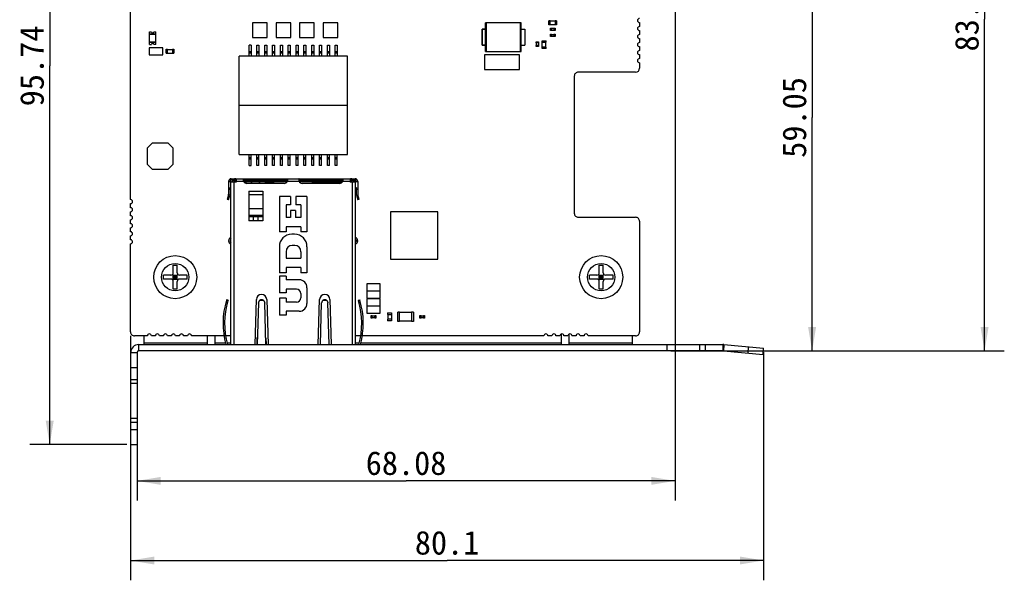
# Model space of a CAD drawing. Header units: millimetres. Extents: x 0 to 559, y 0 to 432.
# Tile 2 of 6: x 138 to 262, y 197 to 268. Entities that reach past the tile are written whole.
import ezdxf
from ezdxf.enums import TextEntityAlignment as Align

# ---------------------------------------------------------------- set-up
doc = ezdxf.new("R2010")
doc.units = ezdxf.units.MM
doc.header["$LTSCALE"] = 30.734
doc.layers.get('0').update_dxf_attribs({"linetype": 'CONTINUOUS'})
doc.layers.add('00_COMPONENTS', color=7, linetype='CONTINUOUS')
doc.layers.add('51__DRAFT_DIMS', color=7, linetype='CONTINUOUS')
doc.styles.get("Standard").update_dxf_attribs({"font": 'simfang.ttf'})
doc.dimstyles.new('DIMSTYLE_1', dxfattribs={"dimtxt": 3, "dimasz": 3, "dimexe": 2.5, "dimexo": 0.5, "dimgap": 0.75, "dimtad": 1, "dimdsep": 46, "dimtxsty": 'STANDARD', "dimblk": '_FILLED', "dimblk1": '_FILLED', "dimblk2": '_FILLED', "dimcen": 0.09, "dimclrt": 3, "dimazin": 2, "dimtp": 0.3, "dimtm": 0.3, "dimtfac": 1, "dimtofl": 0, "dimtmove": 0, "dimatfit": 3, "dimldrblk": '_FILLED', "dimfxl": 1, "dimtolj": 1, "dimarcsym": 0})

# ---------------------------------------------------------------- blocks, each defined once
blk = doc.blocks.new('_FILLED')
at = {"color": 0, "linetype": 'BYBLOCK'}
blk.add_solid([(0, 0), (-1, 0.167), (-1, -0.167)], dxfattribs=at)
blk = doc.blocks.new('*D0')
at = {"layer": '51__DRAFT_DIMS', "color": 4}
for p, q in [((151.94, 310.33), (139.21, 310.33)), ((141.71, 310.33), (141.71, 262.46)), ((141.71, 214.59), (141.71, 262.46)), ((151.46, 214.59), (139.21, 214.59))]:
    blk.add_line(p, q, dxfattribs=at)
at = {"layer": '51__DRAFT_DIMS', "color": 4, "xscale": 3, "yscale": 3, "zscale": 3}
for p, rotation in [((141.71, 310.33), 90), ((141.71, 214.59), 270)]:
    blk.add_blockref('_FILLED', p, dxfattribs=dict(at, rotation=rotation))
at = {"layer": '51__DRAFT_DIMS', "color": 3}
blk.add_text('95.74', height=3, rotation=90, dxfattribs=at).set_placement((140.96, 262.46), align=Align.CENTER)
blk = doc.blocks.new('*D2')
at = {"layer": '51__DRAFT_DIMS', "color": 4}
for p, q in [((213.89, 285.48), (240.68, 285.48)), ((238.18, 285.48), (238.18, 255.95)), ((238.18, 226.43), (238.18, 255.95)), ((220.31, 226.43), (240.68, 226.43))]:
    blk.add_line(p, q, dxfattribs=at)
at = {"layer": '51__DRAFT_DIMS', "color": 4, "xscale": 3, "yscale": 3, "zscale": 3}
for p, rotation in [((238.18, 285.48), 90), ((238.18, 226.43), 270)]:
    blk.add_blockref('_FILLED', p, dxfattribs=dict(at, rotation=rotation))
at = {"layer": '51__DRAFT_DIMS', "color": 3}
blk.add_text('59.05', height=3, rotation=90, dxfattribs=at).set_placement((237.43, 255.95), align=Align.CENTER)
blk = doc.blocks.new('*D3')
at = {"layer": '51__DRAFT_DIMS', "color": 4}
for p, q in [((199.49, 310.33), (262.5, 310.33)), ((260, 310.33), (260, 268.38)), ((260, 226.43), (260, 268.38)), ((220.31, 226.43), (262.5, 226.43))]:
    blk.add_line(p, q, dxfattribs=at)
at = {"layer": '51__DRAFT_DIMS', "color": 4, "xscale": 3, "yscale": 3, "zscale": 3}
for p, rotation in [((260, 310.33), 90), ((260, 226.43), 270)]:
    blk.add_blockref('_FILLED', p, dxfattribs=dict(at, rotation=rotation))
at = {"layer": '51__DRAFT_DIMS', "color": 3}
blk.add_text('83.9', height=3, rotation=90, dxfattribs=at).set_placement((259.25, 268.38), align=Align.CENTER)
blk = doc.blocks.new('*D4')
at = {"layer": '51__DRAFT_DIMS', "color": 4}
for p, q in [((151.94, 228.33), (151.94, 197.42)), ((232.04, 226.28), (232.04, 197.42)), ((151.94, 199.92), (191.99, 199.92)), ((232.04, 199.92), (191.99, 199.92))]:
    blk.add_line(p, q, dxfattribs=at)
at = {"layer": '51__DRAFT_DIMS', "color": 4, "xscale": 3, "yscale": 3, "zscale": 3, "rotation": 180}
blk.add_blockref('_FILLED', (151.94, 199.92), dxfattribs=at)
at = {"layer": '51__DRAFT_DIMS', "color": 4, "xscale": 3, "yscale": 3, "zscale": 3}
blk.add_blockref('_FILLED', (232.04, 199.92), dxfattribs=at)
at = {"layer": '51__DRAFT_DIMS', "color": 3}
blk.add_text('80.1', height=3, dxfattribs=at).set_placement((191.99, 200.67), align=Align.CENTER)
blk = doc.blocks.new('*D6')
at = {"layer": '51__DRAFT_DIMS', "color": 4}
for p, q in [((220.84, 273.32), (220.84, 207.49)), ((152.76, 217.37), (152.76, 207.49)), ((152.76, 209.99), (186.8, 209.99)), ((220.84, 209.99), (186.8, 209.99))]:
    blk.add_line(p, q, dxfattribs=at)
at = {"layer": '51__DRAFT_DIMS', "color": 4, "xscale": 3, "yscale": 3, "zscale": 3, "rotation": 180}
blk.add_blockref('_FILLED', (152.76, 209.99), dxfattribs=at)
at = {"layer": '51__DRAFT_DIMS', "color": 4, "xscale": 3, "yscale": 3, "zscale": 3}
blk.add_blockref('_FILLED', (220.84, 209.99), dxfattribs=at)
at = {"layer": '51__DRAFT_DIMS', "color": 3}
blk.add_text('68.08', height=3, dxfattribs=at).set_placement((186.8, 210.74), align=Align.CENTER)

msp = doc.modelspace()

# ---------------------------------------------------------------- linework, layer by layer
at = {"layer": '00_COMPONENTS', "color": 7}
for p, q in [((151.94, 245.557), (151.94, 293.094)), ((167.383, 267.904), (167.383, 266.076)), ((169.238, 267.904), (167.383, 267.904)), ((169.238, 266.076), (169.238, 267.904)), ((170.354, 267.904), (170.354, 266.076)), ((172.208, 267.904), (170.354, 267.904)), ((172.208, 266.076), (172.208, 267.904)), ((173.324, 267.904), (173.324, 266.076)), ((175.178, 267.904), (173.324, 267.904)), ((175.178, 266.076), (175.178, 267.904)), ((176.294, 267.904), (176.294, 266.076)), ((178.149, 267.904), (176.294, 267.904)), ((178.149, 266.076), (178.149, 267.904)), ((196.872, 264.298), (196.872, 267.918)), ((201.372, 267.918), (196.872, 267.918)), ((196.964, 267.908), (196.872, 267.908)), ((196.964, 264.298), (196.964, 267.918)), ((201.279, 264.298), (201.279, 267.918)), ((201.372, 267.908), (201.279, 267.908)), ((201.372, 264.298), (201.372, 267.918)), ((205.053, 268.158), (204.853, 268.158)), ((204.853, 267.658), (204.853, 268.158)), ((205.053, 267.658), (205.053, 268.158)), ((205.653, 268.138), (205.053, 268.138)), ((205.853, 268.158), (205.653, 268.158)), ((205.653, 268.158), (205.653, 267.658)), ((205.853, 268.158), (205.853, 267.658)), ((216.34, 267.957), (216.34, 267.449)), ((154.345, 265.177), (154.345, 266.777)), ((154.345, 266.777), (154.595, 266.777)), ((154.895, 266.777), (155.145, 266.777)), ((155.145, 265.177), (155.145, 266.777)), ((196.422, 267.108), (196.422, 265.108)), ((196.422, 267.108), (196.872, 267.108)), ((196.426, 265.108), (196.426, 267.108)), ((196.442, 267.108), (196.442, 267.113)), ((196.872, 267.113), (196.442, 267.113)), ((201.372, 267.113), (201.802, 267.113)), ((201.372, 267.108), (201.824, 267.108)), ((201.802, 267.108), (201.802, 267.113)), ((201.824, 267.108), (201.824, 265.108)), ((205.053, 267.658), (204.853, 267.658)), ((205.653, 267.678), (205.053, 267.678)), ((205.057, 267.232), (205.207, 267.232)), ((205.057, 266.932), (205.057, 267.232)), ((205.207, 266.932), (205.057, 266.932)), ((205.207, 267.232), (205.207, 266.932)), ((205.207, 267.222), (205.507, 267.222)), ((205.507, 266.942), (205.207, 266.942)), ((205.507, 267.232), (205.657, 267.232)), ((205.507, 267.232), (205.507, 266.932)), ((205.657, 266.932), (205.507, 266.932)), ((205.853, 267.658), (205.653, 267.658)), ((205.657, 267.232), (205.657, 266.932)), ((216.34, 266.941), (216.34, 266.433)), ((154.345, 266.527), (155.145, 266.527)), ((155.145, 265.427), (154.345, 265.427)), ((167.383, 266.076), (169.238, 266.076)), ((170.354, 266.076), (172.208, 266.076)), ((173.324, 266.076), (175.178, 266.076)), ((176.294, 266.076), (178.149, 266.076)), ((203.278, 265.517), (203.578, 265.517)), ((203.278, 265.367), (203.278, 265.517)), ((203.578, 265.517), (203.578, 265.367)), ((204.016, 265.657), (204.516, 265.657)), ((204.016, 265.457), (204.016, 265.657)), ((204.016, 265.457), (204.516, 265.457)), ((204.036, 264.857), (204.036, 265.457)), ((204.496, 264.857), (204.496, 265.457)), ((204.516, 265.457), (204.516, 265.657)), ((205.057, 266.47), (205.207, 266.47)), ((205.057, 266.17), (205.057, 266.47)), ((205.207, 266.17), (205.057, 266.17)), ((205.207, 266.47), (205.207, 266.17)), ((205.207, 266.46), (205.507, 266.46)), ((205.507, 266.18), (205.207, 266.18)), ((205.507, 266.47), (205.657, 266.47)), ((205.507, 266.47), (205.507, 266.17)), ((205.657, 266.17), (205.507, 266.17)), ((205.657, 266.47), (205.657, 266.17)), ((216.34, 265.925), (216.34, 265.417)), ((154.3, 264.774), (154.3, 263.885)), ((156.002, 264.774), (154.3, 264.774)), ((154.345, 265.177), (154.595, 265.177)), ((155.145, 265.177), (154.895, 265.177)), ((156.002, 263.885), (156.002, 264.774)), ((156.43, 264.08), (156.43, 264.58)), ((156.43, 264.58), (156.63, 264.58)), ((156.63, 264.08), (156.63, 264.58)), ((156.63, 264.56), (157.23, 264.56)), ((157.23, 264.58), (157.23, 264.08)), ((157.23, 264.58), (157.43, 264.58)), ((157.43, 264.58), (157.43, 264.08)), ((166.946, 263.71), (166.946, 265.1)), ((167.196, 265.1), (166.946, 265.1)), ((166.946, 264.21), (167.196, 264.21)), ((167.196, 265.1), (167.196, 263.71)), ((167.936, 263.71), (167.936, 265.1)), ((167.936, 265.1), (168.186, 265.1)), ((167.936, 264.21), (168.186, 264.21)), ((168.186, 265.1), (168.186, 263.71)), ((168.926, 263.71), (168.926, 265.1)), ((168.926, 265.1), (169.176, 265.1)), ((168.926, 264.21), (169.176, 264.21)), ((169.176, 265.1), (169.176, 263.71)), ((169.916, 263.71), (169.916, 265.1)), ((169.916, 265.1), (170.166, 265.1)), ((169.916, 264.21), (170.166, 264.21)), ((170.166, 265.1), (170.166, 263.71)), ((170.906, 263.71), (170.906, 265.1)), ((170.906, 265.1), (171.156, 265.1)), ((170.906, 264.21), (171.156, 264.21)), ((171.156, 265.1), (171.156, 263.71)), ((171.896, 263.71), (171.896, 265.1)), ((171.896, 265.1), (172.146, 265.1)), ((171.896, 264.21), (172.146, 264.21)), ((172.146, 265.1), (172.146, 263.71)), ((172.886, 263.71), (172.886, 265.1)), ((172.886, 265.1), (173.136, 265.1)), ((172.886, 264.21), (173.136, 264.21)), ((173.136, 265.1), (173.136, 263.71)), ((173.876, 263.71), (173.876, 265.1)), ((173.876, 265.1), (174.126, 265.1)), ((173.876, 264.21), (174.126, 264.21)), ((174.126, 265.1), (174.126, 263.71)), ((174.866, 263.71), (174.866, 265.1)), ((174.866, 265.1), (175.116, 265.1)), ((174.866, 264.21), (175.116, 264.21)), ((175.116, 265.1), (175.116, 263.71)), ((175.856, 263.71), (175.856, 265.1)), ((175.856, 265.1), (176.106, 265.1)), ((175.856, 264.21), (176.106, 264.21)), ((176.106, 265.1), (176.106, 263.71)), ((176.846, 263.71), (176.846, 265.1)), ((176.846, 265.1), (177.096, 265.1)), ((176.846, 264.21), (177.096, 264.21)), ((177.096, 265.1), (177.096, 263.71)), ((177.836, 263.71), (177.836, 265.1)), ((177.836, 265.1), (178.086, 265.1)), ((177.836, 264.21), (178.086, 264.21)), ((178.086, 265.1), (178.086, 263.71)), ((196.422, 265.108), (196.872, 265.108)), ((196.442, 265.103), (196.442, 265.108)), ((196.872, 265.103), (196.442, 265.103)), ((196.872, 264.308), (196.964, 264.308)), ((196.872, 264.298), (201.372, 264.298)), ((201.279, 264.308), (201.372, 264.308)), ((201.372, 265.108), (201.824, 265.108)), ((201.372, 265.103), (201.802, 265.103)), ((201.802, 265.103), (201.802, 265.108)), ((203.578, 265.367), (203.278, 265.367)), ((203.578, 265.067), (203.278, 265.067)), ((203.278, 264.917), (203.278, 265.067)), ((203.578, 264.917), (203.278, 264.917)), ((203.288, 265.067), (203.288, 265.367)), ((203.568, 265.367), (203.568, 265.067)), ((203.578, 265.067), (203.578, 264.917)), ((204.516, 264.857), (204.016, 264.857)), ((204.016, 264.657), (204.016, 264.857)), ((204.516, 264.657), (204.016, 264.657)), ((204.516, 264.657), (204.516, 264.857)), ((216.34, 264.909), (216.34, 264.401)), ((154.3, 263.885), (156.002, 263.885)), ((156.43, 264.08), (156.63, 264.08)), ((156.63, 264.1), (157.23, 264.1)), ((157.23, 264.08), (157.43, 264.08)), ((165.661, 251.25), (165.661, 263.71)), ((179.371, 263.71), (165.661, 263.71)), ((179.371, 251.25), (179.371, 263.71)), ((196.706, 263.86), (196.706, 262.006)), ((201.159, 263.86), (196.706, 263.86)), ((201.159, 262.006), (201.159, 263.86)), ((216.34, 263.893), (216.34, 263.385)), ((196.706, 262.006), (201.159, 262.006)), ((215.84, 261.671), (208.59, 261.671)), ((216.34, 262.877), (216.34, 262.171)), ((208.09, 261.171), (208.09, 243.826)), ((179.371, 257.48), (165.661, 257.48)), ((154.681, 252.706), (154.046, 252.071)), ((154.046, 252.071), (154.046, 250.039)), ((156.713, 252.706), (154.681, 252.706)), ((157.348, 252.071), (156.713, 252.706)), ((157.348, 250.039), (157.348, 252.071)), ((165.661, 251.25), (179.371, 251.25)), ((166.946, 249.86), (166.946, 251.25)), ((167.196, 250.75), (166.946, 250.75)), ((167.196, 249.86), (167.196, 251.25)), ((167.936, 249.86), (167.936, 251.25)), ((168.186, 250.75), (167.936, 250.75)), ((168.186, 249.86), (168.186, 251.25)), ((168.926, 249.86), (168.926, 251.25)), ((169.176, 250.75), (168.926, 250.75)), ((169.176, 249.86), (169.176, 251.25)), ((169.916, 249.86), (169.916, 251.25)), ((170.166, 250.75), (169.916, 250.75)), ((170.166, 249.86), (170.166, 251.25)), ((170.906, 249.86), (170.906, 251.25)), ((171.156, 250.75), (170.906, 250.75)), ((171.156, 249.86), (171.156, 251.25)), ((171.896, 249.86), (171.896, 251.25)), ((172.146, 250.75), (171.896, 250.75)), ((172.146, 249.86), (172.146, 251.25)), ((172.886, 249.86), (172.886, 251.25)), ((173.136, 250.75), (172.886, 250.75)), ((173.136, 249.86), (173.136, 251.25)), ((173.876, 249.86), (173.876, 251.25)), ((174.126, 250.75), (173.876, 250.75)), ((174.126, 249.86), (174.126, 251.25)), ((174.866, 249.86), (174.866, 251.25)), ((175.116, 250.75), (174.866, 250.75)), ((175.116, 249.86), (175.116, 251.25)), ((175.856, 249.86), (175.856, 251.25)), ((176.106, 250.75), (175.856, 250.75)), ((176.106, 249.86), (176.106, 251.25)), ((176.846, 249.86), (176.846, 251.25)), ((177.096, 250.75), (176.846, 250.75)), ((177.096, 249.86), (177.096, 251.25)), ((177.836, 249.86), (177.836, 251.25)), ((178.086, 250.75), (177.836, 250.75)), ((178.086, 249.86), (178.086, 251.25)), ((154.046, 250.039), (154.681, 249.404)), ((154.681, 249.404), (156.713, 249.404)), ((156.713, 249.404), (157.348, 250.039)), ((166.946, 249.86), (167.196, 249.86)), ((168.186, 249.86), (167.936, 249.86)), ((169.176, 249.86), (168.926, 249.86)), ((170.166, 249.86), (169.916, 249.86)), ((171.156, 249.86), (170.906, 249.86)), ((172.146, 249.86), (171.896, 249.86)), ((173.136, 249.86), (172.886, 249.86)), ((174.126, 249.86), (173.876, 249.86)), ((175.116, 249.86), (174.866, 249.86)), ((176.106, 249.86), (175.856, 249.86)), ((177.096, 249.86), (176.846, 249.86)), ((178.086, 249.86), (177.836, 249.86)), ((164.64, 227.226), (164.64, 248.116)), ((164.84, 248.116), (164.64, 248.116)), ((164.69, 248.206), (180.34, 248.206)), ((164.84, 247.756), (164.84, 248.116)), ((164.84, 248.006), (164.924, 248.006)), ((165.24, 248.006), (165.29, 248.006)), ((165.29, 248.206), (165.29, 247.756)), ((166.261, 248.206), (166.261, 248.006)), ((166.261, 248.006), (171.77, 248.006)), ((171.77, 248.006), (171.77, 248.206)), ((173.261, 248.206), (173.261, 248.006)), ((173.261, 248.006), (178.77, 248.006)), ((178.77, 248.006), (178.77, 248.206)), ((179.74, 248.206), (179.74, 247.756)), ((179.74, 248.006), (179.79, 248.006)), ((180.106, 248.006), (180.19, 248.006)), ((180.39, 248.116), (180.19, 248.116)), ((180.19, 248.116), (180.19, 247.756)), ((180.39, 227.226), (180.39, 248.116)), ((164.34, 247.856), (164.34, 246.252)), ((164.64, 247.826), (164.34, 247.826)), ((164.587, 246.826), (164.34, 246.826)), ((164.64, 247.086), (164.505, 247.031)), ((164.64, 247.054), (164.505, 247.031)), ((164.64, 246.692), (164.505, 247.031)), ((164.54, 247.856), (164.54, 247.826)), ((164.54, 246.826), (164.54, 246.252)), ((165.29, 247.756), (164.64, 247.756)), ((164.89, 247.826), (164.84, 247.826)), ((164.89, 247.856), (164.89, 247.756)), ((165.09, 247.856), (165.09, 247.756)), ((165.29, 247.826), (165.09, 247.826)), ((166.273, 247.831), (171.758, 247.831)), ((166.53, 247.631), (166.504, 247.631)), ((166.53, 247.831), (166.53, 247.622)), ((171.365, 247.601), (166.665, 247.601)), ((167.385, 247.601), (167.155, 247.831)), ((168.355, 247.831), (168.125, 247.601)), ((168.98, 247.831), (168.98, 247.601)), ((170.09, 247.631), (168.98, 247.631)), ((170.102, 247.601), (170.015, 247.831)), ((173.273, 247.831), (178.758, 247.831)), ((178.365, 247.601), (173.665, 247.601)), ((174.929, 247.601), (175.015, 247.831)), ((178.527, 247.631), (174.94, 247.631)), ((179.74, 247.831), (179.8, 247.831)), ((179.94, 247.826), (179.74, 247.826)), ((180.39, 247.756), (179.74, 247.756)), ((179.8, 247.831), (179.8, 247.826)), ((179.94, 247.856), (179.94, 247.756)), ((180.14, 247.856), (180.14, 247.756)), ((180.19, 247.826), (180.14, 247.826)), ((180.69, 247.826), (180.39, 247.826)), ((180.526, 247.031), (180.39, 247.086)), ((180.39, 247.054), (180.526, 247.031)), ((180.526, 247.031), (180.39, 246.692)), ((180.69, 246.826), (180.444, 246.826)), ((180.49, 247.856), (180.49, 247.826)), ((180.49, 246.826), (180.49, 246.252)), ((180.69, 247.856), (180.69, 246.252)), ((164.328, 246.169), (164.155, 245.57)), ((164.347, 245.514), (164.155, 245.57)), ((164.347, 245.514), (164.521, 246.113)), ((166.89, 246.609), (166.89, 242.876)), ((168.69, 246.609), (168.69, 242.876)), ((170.765, 245.956), (170.765, 241.496)), ((172.185, 245.956), (170.765, 245.956)), ((172.185, 245.956), (172.185, 244.912)), ((172.845, 245.956), (172.845, 244.912)), ((174.265, 245.956), (172.845, 245.956)), ((174.265, 245.956), (174.265, 241.496)), ((180.51, 246.113), (180.683, 245.514)), ((180.875, 245.57), (180.683, 245.514)), ((180.875, 245.57), (180.702, 246.169)), ((151.94, 244.541), (151.94, 245.049)), ((171.625, 244.912), (171.625, 243.316)), ((172.185, 244.912), (171.625, 244.912)), ((172.185, 244.196), (172.185, 243.316)), ((172.805, 244.196), (172.185, 244.196)), ((172.805, 244.196), (172.805, 243.316)), ((173.485, 244.912), (172.845, 244.912)), ((173.485, 244.912), (173.485, 243.316)), ((151.94, 243.525), (151.94, 244.033)), ((151.94, 242.509), (151.94, 243.017)), ((166.89, 243.576), (168.69, 243.576)), ((166.89, 243.442), (168.69, 243.442)), ((167.455, 243.442), (167.455, 242.876)), ((168.055, 243.442), (168.055, 242.876)), ((172.185, 243.316), (171.625, 243.316)), ((173.485, 243.316), (172.805, 243.316)), ((190.828, 244.022), (184.828, 244.022)), ((184.828, 244.022), (184.828, 238.022)), ((190.828, 238.022), (190.828, 244.022)), ((208.59, 243.326), (215.84, 243.326)), ((151.94, 241.493), (151.94, 242.001)), ((168.69, 242.876), (166.89, 242.876)), ((171.625, 242.136), (171.625, 241.496)), ((173.485, 242.136), (171.625, 242.136)), ((173.485, 242.136), (173.485, 241.496)), ((216.34, 242.826), (216.34, 228.826)), ((151.94, 240.477), (151.94, 240.985)), ((171.625, 241.496), (170.765, 241.496)), ((172.695, 241.176), (172.335, 241.176)), ((174.265, 241.496), (173.485, 241.496)), ((151.94, 228.826), (151.94, 239.969)), ((164.54, 240.416), (164.54, 240.316)), ((170.765, 239.606), (170.765, 236.316)), ((172.705, 239.756), (172.405, 239.756)), ((174.265, 239.606), (174.265, 236.316)), ((180.49, 240.416), (180.49, 240.316)), ((171.625, 238.976), (171.625, 238.136)), ((171.625, 238.136), (173.485, 238.136)), ((173.485, 238.976), (173.485, 238.136)), ((184.828, 238.022), (190.828, 238.022)), ((157.34, 236.306), (157.34, 237.256)), ((157.34, 237.256), (157.84, 237.256)), ((157.84, 236.306), (157.84, 237.256)), ((173.485, 236.956), (171.625, 236.956)), ((171.625, 236.956), (171.625, 236.316)), ((173.485, 236.956), (173.485, 236.316)), ((211.241, 237.256), (211.741, 237.256)), ((211.241, 236.306), (211.241, 237.256)), ((211.741, 236.306), (211.741, 237.256)), ((156.09, 235.506), (156.09, 236.006)), ((157.04, 236.006), (156.09, 236.006)), ((157.04, 235.506), (156.09, 235.506)), ((157.928, 235.418), (157.252, 236.094)), ((157.252, 235.418), (157.928, 236.094)), ((157.34, 235.506), (157.34, 236.006)), ((157.34, 236.006), (157.84, 236.006)), ((157.34, 235.756), (157.84, 235.756)), ((157.34, 235.506), (157.84, 235.506)), ((157.59, 235.506), (157.59, 236.006)), ((157.84, 235.506), (157.84, 236.006)), ((159.09, 236.006), (158.14, 236.006)), ((159.09, 235.506), (158.14, 235.506)), ((159.09, 235.506), (159.09, 236.006)), ((171.625, 236.316), (170.765, 236.316)), ((171.625, 235.896), (170.765, 235.896)), ((170.765, 235.896), (170.765, 233.766)), ((171.625, 235.896), (171.625, 235.416)), ((174.265, 236.316), (173.485, 236.316)), ((210.941, 236.006), (209.991, 236.006)), ((209.991, 235.506), (209.991, 236.006)), ((210.941, 235.506), (209.991, 235.506)), ((211.829, 235.418), (211.153, 236.094)), ((211.153, 235.418), (211.829, 236.094)), ((211.241, 236.006), (211.741, 236.006)), ((211.241, 235.506), (211.241, 236.006)), ((211.241, 235.756), (211.741, 235.756)), ((211.241, 235.506), (211.741, 235.506)), ((211.491, 235.506), (211.491, 236.006)), ((211.741, 235.506), (211.741, 236.006)), ((212.991, 236.006), (212.041, 236.006)), ((212.991, 235.506), (212.041, 235.506)), ((212.991, 235.506), (212.991, 236.006)), ((157.34, 234.256), (157.34, 235.206)), ((157.34, 234.256), (157.84, 234.256)), ((157.84, 234.256), (157.84, 235.206)), ((173.265, 235.416), (171.625, 235.416)), ((172.935, 234.246), (171.625, 234.246)), ((171.625, 234.246), (171.625, 233.766)), ((174.265, 234.416), (174.265, 232.436)), ((183.536, 234.926), (181.834, 234.926)), ((181.834, 234.926), (181.834, 234.037)), ((183.536, 234.037), (183.536, 234.926)), ((211.241, 234.256), (211.241, 235.206)), ((211.241, 234.256), (211.741, 234.256)), ((211.741, 234.256), (211.741, 235.206)), ((171.625, 233.766), (170.765, 233.766)), ((171.625, 233.086), (170.765, 233.086)), ((170.765, 233.086), (170.765, 230.956)), ((171.625, 233.086), (171.625, 232.606)), ((173.485, 233.696), (173.485, 233.156)), ((181.834, 234.037), (183.536, 234.037)), ((183.536, 233.973), (181.834, 233.973)), ((181.834, 233.973), (181.834, 233.084)), ((181.834, 233.084), (183.536, 233.084)), ((183.536, 233.021), (181.834, 233.021)), ((181.834, 233.021), (181.834, 232.132)), ((183.536, 233.084), (183.536, 233.973)), ((183.536, 232.132), (183.536, 233.021)), ((164.18, 232.468), (163.987, 232.52)), ((164.096, 232.896), (164.075, 232.826)), ((164.075, 232.826), (164.266, 232.767)), ((164.287, 232.837), (164.096, 232.896)), ((164.287, 232.837), (164.266, 232.767)), ((167.691, 227.226), (167.865, 232.935)), ((168.115, 232.52), (167.953, 227.226)), ((168.114, 232.468), (168.115, 232.514)), ((168.915, 232.52), (168.915, 232.513)), ((169.077, 227.226), (168.915, 232.52)), ((168.915, 232.513), (168.917, 232.468)), ((169.165, 232.935), (169.34, 227.226)), ((172.935, 232.606), (171.625, 232.606)), ((175.691, 227.226), (175.865, 232.935)), ((175.953, 227.226), (176.115, 232.52)), ((176.915, 232.52), (176.915, 232.513)), ((177.077, 227.226), (176.915, 232.52)), ((177.165, 232.935), (177.34, 227.226)), ((180.743, 232.837), (180.934, 232.896)), ((180.743, 232.837), (180.764, 232.767)), ((180.764, 232.767), (180.956, 232.826)), ((181.044, 232.52), (180.851, 232.468)), ((180.934, 232.896), (180.956, 232.826)), ((181.834, 232.132), (183.536, 232.132)), ((183.536, 232.068), (181.834, 232.068)), ((181.834, 232.068), (181.834, 231.179)), ((183.536, 231.179), (183.536, 232.068)), ((171.625, 230.956), (170.765, 230.956)), ((173.265, 231.436), (171.625, 231.436)), ((171.625, 231.436), (171.625, 230.956)), ((181.834, 231.179), (183.536, 231.179)), ((182.382, 230.885), (182.532, 230.885)), ((182.382, 230.585), (182.382, 230.885)), ((182.532, 230.585), (182.382, 230.585)), ((182.532, 230.585), (182.532, 230.885)), ((182.532, 230.875), (182.832, 230.875)), ((182.832, 230.595), (182.532, 230.595)), ((182.832, 230.885), (182.982, 230.885)), ((182.832, 230.585), (182.832, 230.885)), ((182.982, 230.585), (182.832, 230.585)), ((182.982, 230.885), (182.982, 230.585)), ((184.467, 231.233), (184.967, 231.233)), ((184.467, 231.233), (184.467, 231.033)), ((184.467, 231.033), (184.967, 231.033)), ((184.487, 231.033), (184.487, 230.433)), ((184.947, 231.033), (184.947, 230.433)), ((184.967, 231.233), (184.967, 231.033)), ((185.988, 231.335), (185.738, 231.335)), ((185.738, 230.135), (185.738, 231.335)), ((185.988, 230.135), (185.988, 231.335)), ((187.488, 231.285), (185.988, 231.285)), ((187.738, 231.335), (187.488, 231.335)), ((187.488, 231.335), (187.488, 230.135)), ((187.738, 231.335), (187.738, 230.135)), ((188.542, 230.885), (188.692, 230.885)), ((188.542, 230.585), (188.542, 230.885)), ((188.692, 230.585), (188.542, 230.585)), ((188.692, 230.585), (188.692, 230.885)), ((188.692, 230.875), (188.992, 230.875)), ((188.992, 230.595), (188.692, 230.595)), ((188.992, 230.885), (189.142, 230.885)), ((188.992, 230.585), (188.992, 230.885)), ((189.142, 230.585), (188.992, 230.585)), ((189.142, 230.885), (189.142, 230.585)), ((184.967, 230.433), (184.467, 230.433)), ((184.467, 230.433), (184.467, 230.233)), ((184.967, 230.233), (184.467, 230.233)), ((184.967, 230.433), (184.967, 230.233)), ((185.988, 230.135), (185.738, 230.135)), ((187.488, 230.185), (185.988, 230.185)), ((187.738, 230.135), (187.488, 230.135)), ((154.066, 228.326), (152.44, 228.326)), ((153.66, 227.226), (153.66, 228.326)), ((155.082, 228.326), (154.574, 228.326)), ((156.098, 228.326), (155.59, 228.326)), ((157.114, 228.326), (156.606, 228.326)), ((158.13, 228.326), (157.622, 228.326)), ((159.146, 228.326), (158.638, 228.326)), ((163.767, 228.326), (159.654, 228.326)), ((161.66, 227.226), (161.66, 228.326)), ((162.66, 227.226), (162.66, 228.326)), ((164.64, 228.326), (163.97, 228.326)), ((167.951, 227.226), (167.979, 228.117)), ((169.052, 228.098), (169.079, 227.226)), ((181.061, 228.326), (180.39, 228.326)), ((204.241, 228.326), (181.263, 228.326)), ((205.257, 228.326), (204.749, 228.326)), ((206.273, 228.326), (205.765, 228.326)), ((206.44, 228.564), (206.44, 227.226)), ((207.289, 228.326), (206.781, 228.326)), ((207.44, 227.226), (207.44, 228.558)), ((208.305, 228.326), (207.797, 228.326)), ((209.321, 228.326), (208.813, 228.326)), ((215.84, 228.326), (209.829, 228.326)), ((215.44, 227.226), (215.44, 228.326)), ((152.96, 227.226), (226.89, 227.226)), ((167.951, 227.226), (167.959, 227.473)), ((167.953, 227.226), (167.964, 227.572)), ((219.81, 227.226), (219.81, 226.426)), ((227.029, 227.22), (232.04, 226.781)), ((231.971, 225.984), (232.04, 226.781)), ((151.96, 214.586), (151.96, 226.226)), ((151.96, 226.226), (152.76, 226.226)), ((152.76, 226.226), (152.76, 214.586)), ((226.89, 226.426), (152.96, 226.426)), ((226.96, 226.423), (231.971, 225.984)), ((152.76, 222.286), (151.96, 222.286)), ((152.76, 217.866), (151.96, 217.866)), ((151.96, 214.586), (152.76, 214.586))]:
    msp.add_line(p, q, dxfattribs=at)
at = {"layer": '00_COMPONENTS', "color": 4}
for p, q in [((155.145, 266.427), (154.345, 266.427)), ((154.345, 265.527), (155.145, 265.527)), ((167.196, 264.26), (166.946, 264.26)), ((168.186, 264.26), (167.936, 264.26)), ((169.176, 264.26), (168.926, 264.26)), ((170.166, 264.26), (169.916, 264.26)), ((171.156, 264.26), (170.906, 264.26)), ((172.146, 264.26), (171.896, 264.26)), ((173.136, 264.26), (172.886, 264.26)), ((174.126, 264.26), (173.876, 264.26)), ((175.116, 264.26), (174.866, 264.26)), ((176.106, 264.26), (175.856, 264.26)), ((177.096, 264.26), (176.846, 264.26)), ((178.086, 264.26), (177.836, 264.26)), ((167.196, 264.06), (166.946, 264.06)), ((168.186, 264.06), (167.936, 264.06)), ((169.176, 264.06), (168.926, 264.06)), ((170.166, 264.06), (169.916, 264.06)), ((171.156, 264.06), (170.906, 264.06)), ((172.146, 264.06), (171.896, 264.06)), ((173.136, 264.06), (172.886, 264.06)), ((174.126, 264.06), (173.876, 264.06)), ((175.116, 264.06), (174.866, 264.06)), ((176.106, 264.06), (175.856, 264.06)), ((177.096, 264.06), (176.846, 264.06)), ((178.086, 264.06), (177.836, 264.06)), ((166.946, 250.9), (167.196, 250.9)), ((166.946, 250.7), (167.196, 250.7)), ((167.936, 250.9), (168.186, 250.9)), ((167.936, 250.7), (168.186, 250.7)), ((168.926, 250.9), (169.176, 250.9)), ((168.926, 250.7), (169.176, 250.7)), ((169.916, 250.9), (170.166, 250.9)), ((169.916, 250.7), (170.166, 250.7)), ((170.906, 250.9), (171.156, 250.9)), ((170.906, 250.7), (171.156, 250.7)), ((171.896, 250.9), (172.146, 250.9)), ((171.896, 250.7), (172.146, 250.7)), ((172.886, 250.9), (173.136, 250.9)), ((172.886, 250.7), (173.136, 250.7)), ((173.876, 250.9), (174.126, 250.9)), ((173.876, 250.7), (174.126, 250.7)), ((174.866, 250.9), (175.116, 250.9)), ((174.866, 250.7), (175.116, 250.7)), ((175.856, 250.9), (176.106, 250.9)), ((175.856, 250.7), (176.106, 250.7)), ((176.846, 250.9), (177.096, 250.9)), ((176.846, 250.7), (177.096, 250.7)), ((177.836, 250.9), (178.086, 250.9)), ((177.836, 250.7), (178.086, 250.7)), ((166.665, 248.006), (166.665, 248.206)), ((171.365, 248.206), (171.365, 248.006)), ((173.665, 248.006), (173.665, 248.206)), ((178.365, 248.206), (178.365, 248.006)), ((164.99, 247.756), (164.99, 227.226)), ((166.26, 247.856), (165.29, 247.856)), ((173.26, 247.856), (171.771, 247.856)), ((179.74, 247.856), (178.771, 247.856)), ((180.04, 227.226), (180.04, 247.756)), ((164.225, 245.81), (164.417, 245.754)), ((166.89, 246.609), (168.69, 246.609)), ((168.69, 246.166), (166.89, 246.166)), ((180.614, 245.754), (180.806, 245.81)), ((168.69, 244.408), (166.89, 244.408)), ((168.285, 232.826), (168.746, 232.826)), ((176.285, 232.826), (176.746, 232.826)), ((152.96, 227.226), (152.96, 226.426)), ((161.66, 227.426), (153.66, 227.426)), ((163.955, 227.426), (162.66, 227.426)), ((164.64, 227.426), (164.161, 227.426)), ((180.869, 227.426), (180.39, 227.426)), ((206.44, 227.426), (181.076, 227.426)), ((215.44, 227.426), (207.44, 227.426)), ((223.927, 227.226), (223.927, 226.426)), ((224.634, 227.226), (224.634, 226.426)), ((226.89, 227.226), (226.89, 226.426)), ((227.029, 227.22), (226.96, 226.423)), ((230.078, 226.15), (230.148, 226.947)), ((151.96, 224.326), (152.76, 224.326)), ((152.76, 222.786), (151.96, 222.786)), ((152.76, 217.366), (151.96, 217.366)), ((151.96, 216.486), (152.76, 216.486))]:
    msp.add_line(p, q, dxfattribs=at)
at = {"layer": '00_COMPONENTS', "color": 7}
for centre in [(157.59, 235.756), (211.491, 235.756)]:
    msp.add_circle(centre, 2.725, dxfattribs=at)
at = {"layer": '00_COMPONENTS', "color": 4}
for centre in [(157.59, 235.756), (211.491, 235.756)]:
    msp.add_circle(centre, 1.725, dxfattribs=at)
at = {"layer": '00_COMPONENTS', "color": 7}
for centre, radius, start, end in [((216.34, 268.211), 0.254, 90, 270), ((154.745, 266.777), 0.15, 180, 360), ((216.34, 267.195), 0.254, 90, 270), ((216.34, 266.179), 0.254, 90, 270), ((216.34, 265.163), 0.254, 90, 270), ((154.745, 265.177), 0.15, 0, 180), ((216.34, 264.147), 0.254, 90, 270), ((216.34, 263.131), 0.254, 90, 270), ((208.59, 261.171), 0.5, 89.9905, 180.0095), ((215.84, 262.171), 0.5, 269.98695, 359.98395), ((164.69, 247.856), 0.35, 90, 180), ((164.69, 247.856), 0.15, 109.47634, 180), ((165.24, 247.856), 0.35, 90, 180), ((165.24, 247.856), 0.15, 90, 180), ((167.522, 248.153), 1.297, 187.11583, 193.27158), ((170.518, 248.152), 1.288, 346.7065, 352.90805), ((174.516, 248.152), 1.29, 187.10158, 193.28817), ((177.518, 248.152), 1.288, 346.70651, 352.90778), ((179.79, 247.856), 0.35, 0, 90), ((179.79, 247.856), 0.15, 0, 90), ((180.34, 247.856), 0.35, 0, 90), ((180.34, 247.856), 0.15, 0, 70.52366), ((166.665, 248.051), 0.45, 205.68629, 270), ((171.365, 248.051), 0.45, 270, 334.31371), ((173.665, 248.051), 0.45, 205.68629, 270), ((178.365, 248.051), 0.45, 270, 334.31371), ((151.94, 245.303), 0.254, 270, 90), ((164.04, 246.252), 0.3, 343.8775, 360), ((164.04, 246.252), 0.5, 343.8775, 360), ((180.99, 246.252), 0.5, 180, 196.1225), ((180.99, 246.252), 0.3, 180, 196.1225), ((151.94, 244.287), 0.254, 270, 90), ((151.94, 243.271), 0.254, 270, 90), ((208.59, 243.826), 0.5, 179.994, 270.006), ((215.84, 242.826), 0.5, 0.01305, 90.01605), ((151.94, 242.255), 0.254, 270, 90), ((151.94, 241.239), 0.254, 270, 90), ((151.94, 240.223), 0.254, 270, 90), ((164.74, 240.364), 0.406, 104.25468, 255.74552), ((164.79, 240.416), 0.25, 126.8699, 180), ((172.335, 239.606), 1.57, 90, 180), ((172.695, 239.606), 1.57, 0, 90), ((180.29, 240.364), 0.406, 284.25468, 75.74552), ((180.24, 240.416), 0.25, 0, 53.1301), ((164.79, 240.316), 0.25, 180, 233.1301), ((172.405, 238.976), 0.78, 90, 180), ((172.705, 238.976), 0.78, 0, 90), ((180.24, 240.316), 0.25, 306.8699, 360), ((157.04, 236.306), 0.3, 270, 360), ((157.04, 235.206), 0.3, 0, 90), ((158.14, 236.306), 0.3, 180, 270), ((158.14, 235.206), 0.3, 90, 180), ((210.941, 236.306), 0.3, 270, 360), ((210.941, 235.206), 0.3, 0, 90), ((212.041, 236.306), 0.3, 180, 270), ((212.041, 235.206), 0.3, 90, 180), ((172.935, 233.696), 0.55, 0, 90), ((173.265, 234.416), 1, 0, 90), ((168.515, 232.916), 0.65, 1.75035, 178.24965), ((172.935, 233.156), 0.55, 270, 360), ((176.515, 232.916), 0.65, 1.75035, 178.24965), ((173.641, 229.91), 10, 163.05, 195.57398), ((173.641, 229.91), 9.8, 163.05, 195.89974), ((173.265, 232.436), 1, 270, 360), ((171.39, 229.91), 9.8, 344.10028, 16.95), ((171.39, 229.91), 10, 344.42609, 16.95), ((152.44, 228.826), 0.5, 179.993, 270.007), ((154.32, 228.326), 0.254, 0, 180), ((154.324, 228.326), 0.257, 174.55294, 179.95831), ((154.318, 228.326), 0.257, 0.03936, 5.4531), ((155.336, 228.326), 0.254, 0, 180), ((155.34, 228.326), 0.257, 174.55294, 179.95831), ((155.334, 228.326), 0.257, 0.03936, 5.4531), ((156.352, 228.326), 0.254, 0, 180), ((156.356, 228.326), 0.257, 174.55294, 179.95831), ((156.35, 228.326), 0.257, 0.03936, 5.4531), ((157.368, 228.326), 0.254, 0, 180), ((157.372, 228.326), 0.257, 174.55294, 179.95831), ((157.366, 228.326), 0.257, 0.03936, 5.4531), ((158.384, 228.326), 0.254, 0, 180), ((158.388, 228.326), 0.257, 174.55294, 179.95831), ((158.382, 228.326), 0.257, 0.03936, 5.4531), ((159.4, 228.326), 0.254, 0, 180), ((159.404, 228.326), 0.257, 174.55294, 179.95831), ((159.398, 228.326), 0.257, 0.03936, 5.4531), ((204.495, 228.326), 0.254, 0, 180), ((204.498, 228.326), 0.257, 174.55294, 179.95831), ((204.492, 228.326), 0.257, 0.03936, 5.4531), ((205.511, 228.326), 0.254, 0, 180), ((205.514, 228.326), 0.257, 174.55294, 179.95831), ((205.508, 228.326), 0.257, 0.03936, 5.4531), ((206.527, 228.326), 0.254, 0, 180), ((206.53, 228.326), 0.257, 174.55294, 179.95831), ((206.524, 228.326), 0.257, 0.03936, 5.4531), ((207.543, 228.326), 0.254, 0, 180), ((207.546, 228.326), 0.257, 174.55294, 179.95831), ((207.54, 228.326), 0.257, 0.03936, 5.4531), ((208.559, 228.326), 0.254, 0, 180), ((208.562, 228.326), 0.257, 174.55294, 179.95831), ((208.556, 228.326), 0.257, 0.03936, 5.4531), ((209.575, 228.326), 0.254, 0, 180), ((209.578, 228.326), 0.257, 174.55294, 179.95831), ((209.572, 228.326), 0.257, 0.03936, 5.4531), ((215.84, 228.826), 0.5, 269.9915, 0.0085), ((152.96, 226.226), 1, 90, 180), ((226.89, 225.626), 1.6, 85, 90), ((152.96, 226.226), 0.2, 90, 180), ((226.89, 225.626), 0.8, 85, 90)]:
    msp.add_arc(centre, radius, start, end, dxfattribs=at)
for points, knots in [([(166.228, 248.101), (166.228, 248.116), (166.228, 248.137), (166.232, 248.163), (166.236, 248.178), (166.24, 248.19), (166.246, 248.199), (166.253, 248.205), (166.258, 248.206), (166.261, 248.206)], [0, 0, 0, 0, 0.3807159, 0.5360157, 0.6670638, 0.7745507, 0.8610922, 0.9327195, 1, 1, 1, 1]), ([(166.235, 247.993), (166.234, 248.003), (166.23, 248.039), (166.228, 248.075), (166.228, 248.101)], [0, 0, 0, 0, 0.2726997, 1, 1, 1, 1]), ([(166.261, 248.006), (166.256, 248.006), (166.246, 248.004), (166.238, 247.997), (166.235, 247.993)], [0, 0, 0, 0, 0.5090891, 1, 1, 1, 1]), ([(171.77, 248.206), (171.772, 248.206), (171.778, 248.205), (171.785, 248.199), (171.79, 248.19), (171.795, 248.178), (171.799, 248.163), (171.802, 248.137), (171.803, 248.116), (171.803, 248.101)], [0, 0, 0, 0, 0.0672812, 0.1389107, 0.2254521, 0.3329379, 0.4639848, 0.619284, 1, 1, 1, 1]), ([(171.795, 247.993), (171.793, 247.997), (171.785, 248.004), (171.775, 248.006), (171.77, 248.006)], [0, 0, 0, 0, 0.4909013, 1, 1, 1, 1]), ([(171.803, 248.101), (171.803, 248.093), (171.802, 248.057), (171.799, 248.021), (171.795, 247.993)], [0, 0, 0, 0, 0.2251658, 1, 1, 1, 1]), ([(173.261, 248.206), (173.258, 248.206), (173.253, 248.205), (173.246, 248.199), (173.24, 248.19), (173.236, 248.178), (173.232, 248.163), (173.228, 248.137), (173.228, 248.116), (173.228, 248.101)], [0, 0, 0, 0, 0.0672829, 0.1389043, 0.2254454, 0.3329416, 0.4639908, 0.6192833, 1, 1, 1, 1]), ([(173.228, 248.101), (173.228, 248.084), (173.229, 248.048), (173.233, 248.012), (173.235, 247.993)], [0, 0, 0, 0, 0.4682753, 1, 1, 1, 1]), ([(173.261, 248.006), (173.256, 248.006), (173.246, 248.004), (173.238, 247.997), (173.235, 247.993)], [0, 0, 0, 0, 0.5090676, 1, 1, 1, 1]), ([(178.77, 248.206), (178.772, 248.206), (178.778, 248.205), (178.785, 248.199), (178.79, 248.19), (178.795, 248.178), (178.799, 248.163), (178.802, 248.137), (178.803, 248.116), (178.803, 248.101)], [0, 0, 0, 0, 0.0672812, 0.1389107, 0.2254521, 0.3329379, 0.4639848, 0.619284, 1, 1, 1, 1]), ([(178.795, 247.993), (178.793, 247.997), (178.785, 248.004), (178.775, 248.006), (178.77, 248.006)], [0, 0, 0, 0, 0.4909224, 1, 1, 1, 1]), ([(178.803, 248.101), (178.803, 248.093), (178.802, 248.057), (178.799, 248.021), (178.795, 247.993)], [0, 0, 0, 0, 0.225165, 1, 1, 1, 1]), ([(168.285, 232.826), (168.262, 232.806), (168.22, 232.763), (168.17, 232.689), (168.134, 232.607), (168.12, 232.549), (168.115, 232.52)], [0, 0, 0, 0, 0.2517438, 0.5019973, 0.7511885, 1, 1, 1, 1]), ([(168.746, 232.826), (168.712, 232.848), (168.637, 232.884), (168.515, 232.902), (168.393, 232.884), (168.319, 232.848), (168.285, 232.826)], [0, 0, 0, 0, 0.2490683, 0.5, 0.7509317, 1, 1, 1, 1]), ([(168.746, 232.826), (168.768, 232.806), (168.81, 232.763), (168.861, 232.689), (168.897, 232.607), (168.911, 232.549), (168.915, 232.52)], [0, 0, 0, 0, 0.2517437, 0.5019972, 0.7511884, 1, 1, 1, 1]), ([(176.285, 232.826), (176.262, 232.806), (176.22, 232.763), (176.17, 232.689), (176.134, 232.607), (176.12, 232.549), (176.115, 232.52)], [0, 0, 0, 0, 0.2517438, 0.5019973, 0.7511885, 1, 1, 1, 1]), ([(176.746, 232.826), (176.712, 232.848), (176.637, 232.884), (176.515, 232.902), (176.393, 232.884), (176.319, 232.848), (176.285, 232.826)], [0, 0, 0, 0, 0.2490683, 0.5, 0.7509317, 1, 1, 1, 1]), ([(176.746, 232.826), (176.768, 232.806), (176.81, 232.763), (176.861, 232.689), (176.897, 232.607), (176.911, 232.549), (176.915, 232.52)], [0, 0, 0, 0, 0.2517437, 0.5019972, 0.7511884, 1, 1, 1, 1])]:
    msp.add_open_spline(points, degree=3, knots=knots, dxfattribs=at)

# ---------------------------------------------------------------- dimensions: what is measured, and where the dimension line sits
at = {"layer": '51__DRAFT_DIMS', "color": 4}
for base, p1, p2, angle, picture, middle in [((141.714, 214.586), (152.44, 310.326), (151.96, 214.586), 270, '*D0', (141.714, 262.432)), ((259.999, 310.326), (219.81, 226.426), (198.99, 310.326), 90, '*D3', (259.999, 268.314)), ((238.18, 285.476), (219.81, 226.426), (213.39, 285.476), 90, '*D2', (238.18, 255.904)), ((152.76, 209.989), (220.84, 273.821), (152.76, 217.866), 180, '*D6', (186.741, 209.989))]:
    dim = msp.add_linear_dim(base=base, p1=p1, p2=p2, angle=angle, dimstyle='DIMSTYLE_1', dxfattribs=at)
    dim.commit()
    dim.dimension.update_dxf_attribs({"geometry": picture, "text_midpoint": middle, "dimtype": 160})
dim = msp.add_linear_dim(base=(232.04, 199.918), p1=(151.94, 228.826), p2=(232.04, 226.781), dimstyle='DIMSTYLE_1', dxfattribs=at)
dim.commit()
dim.dimension.update_dxf_attribs({"geometry": '*D4', "text_midpoint": (191.823, 199.918), "dimtype": 160})

doc.saveas('drawing.dxf')
